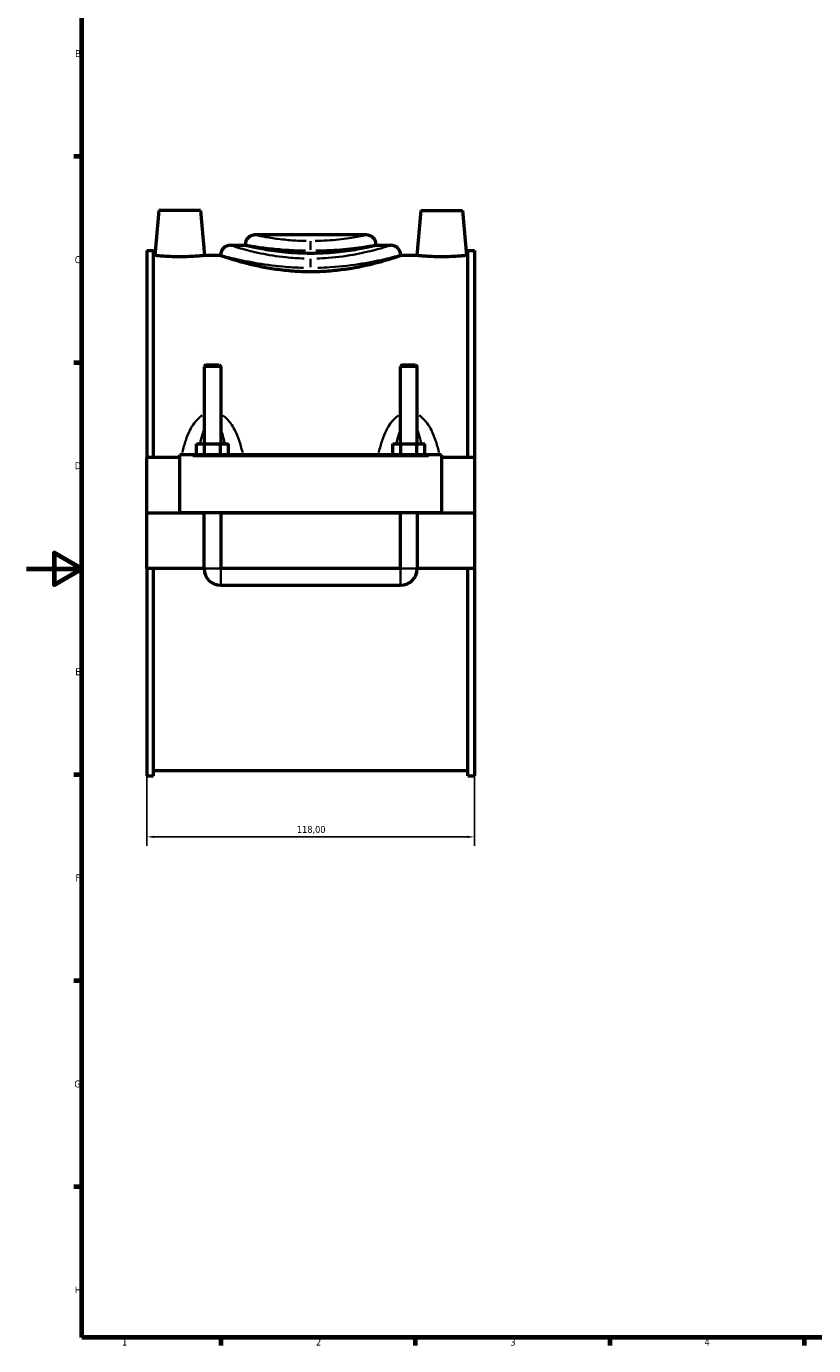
# Model space of a CAD drawing. Header units: millimetres. Extents: x 0 to 902, y -8 to 993.
# Tile 1 of 6: x 0 to 284, y 17 to 492. Entities that reach past the tile are written whole.
import ezdxf

# ---------------------------------------------------------------- set-up
doc = ezdxf.new("R2010")
doc.units = ezdxf.units.MM
for name, color, linetype, lineweight in [('Border (ISO)', 7, 'Continuous', 70), ('Dimension (ISO)', 7, 'Continuous', 25), ('Visible (ISO)', 7, 'Continuous', 50), ('Visible Narrow (ISO)', 7, 'Continuous', 35)]:
    doc.layers.add(name, color=color, linetype=linetype, lineweight=lineweight)
doc.styles.add('Note Text (ISO)', font='tahoma.ttf')
doc.dimstyles.new('Default (ISO)', dxfattribs={"dimtxt": 2.5, "dimasz": 2.5, "dimexe": 3.175, "dimexo": 0, "dimgap": 0.762, "dimtad": 1, "dimrnd": 1e-08, "dimzin": 0, "dimtxsty": 'Note Text (ISO)', "dimcen": 0.09, "dimdle": 10, "dimclrd": 256, "dimclre": 256, "dimclrt": 256, "dimazin": 0, "dimtfac": 1.40208, "dimtmove": 0, "dimatfit": 3, "dimfxl": 1, "dimtolj": 1, "dimtzin": 0, "dimlwd": -1, "dimlwe": -1, "dimarcsym": 0})

# ---------------------------------------------------------------- blocks, each defined once
blk = doc.blocks.new('Borders Default Border')
at = {"layer": 'Border (ISO)'}
for p, q in [((20, 445.5), (17.1, 445.5)), ((20, 371.25), (17.1, 371.25)), ((20, 222.75), (17.1, 222.75)), ((20, 148.5), (17.1, 148.5)), ((20, 74.25), (17.1, 74.25)), ((70.08, 20), (70.08, 17.1)), ((140.17, 20), (140.17, 17.1)), ((210.25, 20), (210.25, 17.1)), ((280.33, 20), (280.33, 17.1))]:
    blk.add_line(p, q, dxfattribs=at)
at = {"layer": 'Border (ISO)', "flags": 128}
for points in [[(20, 20), (20, 574), (821, 574), (821, 20), (20, 20)], [(0, 297), (20, 297), (10, 302.77), (10, 291.23), (20, 297)]]:
    blk.add_lwpolyline(points, dxfattribs=at)
at = {"layer": 'Border (ISO)', "color": 232, "true_color": 0xca0064, "char_height": 2.5, "attachment_point": 7, "style": 'Note Text (ISO)'}
for s, insert in [('B', (17.59, 481.38)), ('C', (17.43, 407.08)), ('D', (17.43, 332.88)), ('E', (17.64, 258.63)), ('F', (17.7, 184.38)), ('G', (17.31, 110.08)), ('H', (17.44, 35.88)), ('1', (34.48, 17.1)), ('2', (104.37, 17.1)), ('3', (174.43, 17.05)), ('4', (244.42, 17.1))]:
    blk.add_mtext(s, dxfattribs=dict(at, insert=insert))
blk = doc.blocks.new('*D10')
at = {"layer": 'Defpoints', "color": 0, "transparency": 16777216}
for p in [(43.46, 222.38), (161.46, 222.38), (43.46, 200.39)]:
    blk.add_point(p, dxfattribs=at)
at = {"layer": 'Dimension (ISO)', "transparency": 16777216}
for p, q in [((43.46, 222.38), (43.46, 197.22)), ((161.46, 222.38), (161.46, 197.22)), ((158.96, 200.39), (45.96, 200.39))]:
    blk.add_line(p, q, dxfattribs=at)
for points in [[(45.96, 200.81), (45.96, 199.98), (43.46, 200.39)], [(158.96, 200.81), (158.96, 199.98), (161.46, 200.39)]]:
    blk.add_solid(points, dxfattribs=at)
at = {"layer": 'Dimension (ISO)', "color": 232, "true_color": 0xca0064, "transparency": 16777216, "insert": (97.5, 204.33), "char_height": 2.5, "attachment_point": 1, "style": 'Note Text (ISO)'}
blk.add_mtext('\\A1;118,00', dxfattribs=at)

msp = doc.modelspace()

# ---------------------------------------------------------------- linework, layer by layer
at = {"layer": 'Visible (ISO)'}
for p, q in [((47.7585, 426.0404), (46.3412, 409.8404)), ((62.7585, 426.0404), (47.7585, 426.0404)), ((62.7585, 426.0404), (64.1759, 409.8404)), ((142.1585, 426.0404), (140.7412, 409.8404)), ((142.1585, 426.0404), (157.1585, 426.0404)), ((157.1585, 426.0404), (158.5759, 409.8404)), ((73.5485, 413.5524), (78.8585, 413.5524)), ((78.8585, 413.7244), (78.8585, 413.5524)), ((122.5185, 417.2644), (82.3985, 417.2644)), ((126.0585, 413.7244), (126.0585, 413.5524)), ((126.0585, 413.5524), (131.3685, 413.5524)), ((43.4585, 411.6964), (43.4585, 337.0404)), ((43.4585, 411.6964), (45.8185, 411.6964)), ((45.8185, 337.0404), (45.8185, 411.6964)), ((46.3412, 409.8404), (45.8185, 409.8404)), ((70.0085, 409.8404), (64.1759, 409.8404)), ((70.0085, 410.0124), (70.0085, 409.8404)), ((134.9085, 410.0124), (134.9085, 409.8404)), ((140.7412, 409.8404), (134.9085, 409.8404)), ((159.0985, 409.8404), (158.5759, 409.8404)), ((159.0985, 337.0404), (159.0985, 411.6964)), ((159.0985, 411.6964), (161.4585, 411.6964)), ((161.4585, 411.6964), (161.4585, 337.0404)), ((64.6585, 370.4237), (64.0585, 369.8237)), ((70.0585, 369.8237), (64.0585, 369.8237)), ((64.0585, 369.8237), (64.0585, 342.0404)), ((64.6585, 370.4237), (69.4585, 370.4237)), ((69.4585, 370.4237), (70.0585, 369.8237)), ((70.0585, 369.8237), (70.0585, 342.0404)), ((135.4585, 370.4237), (134.8585, 369.8237)), ((140.8585, 369.8237), (134.8585, 369.8237)), ((134.8585, 342.0404), (134.8585, 369.8237)), ((135.4585, 370.4237), (140.2585, 370.4237)), ((140.2585, 370.4237), (140.8585, 369.8237)), ((140.8585, 342.0404), (140.8585, 369.8237)), ((55.2585, 337.5404), (55.2585, 338.0404)), ((149.6585, 338.0404), (55.2585, 338.0404)), ((55.2585, 317.0904), (55.2585, 337.5404)), ((61.285, 338.0404), (61.285, 342.0404)), ((61.285, 342.0404), (64.1718, 342.0404)), ((64.1718, 338.0404), (64.1718, 342.0404)), ((64.1718, 342.0404), (69.9453, 342.0404)), ((69.9453, 338.0404), (69.9453, 342.0404)), ((69.9453, 342.0404), (72.832, 342.0404)), ((72.832, 338.0404), (72.832, 342.0404)), ((132.085, 338.0404), (132.085, 342.0404)), ((132.085, 342.0404), (134.9718, 342.0404)), ((134.9718, 338.0404), (134.9718, 342.0404)), ((134.9718, 342.0404), (140.7453, 342.0404)), ((140.7453, 338.0404), (140.7453, 342.0404)), ((140.7453, 342.0404), (143.632, 342.0404)), ((143.632, 338.0404), (143.632, 342.0404)), ((149.6585, 338.0404), (149.6585, 337.5404)), ((149.6585, 337.5404), (149.6585, 317.0904)), ((55.2585, 337.0404), (43.4585, 337.0404)), ((43.4585, 317.0904), (43.4585, 337.0404)), ((161.4585, 337.0404), (149.6585, 337.0404)), ((161.4585, 337.0404), (161.4585, 317.0904)), ((43.4585, 317.0904), (55.2585, 317.0904)), ((43.4585, 297.0404), (43.4585, 316.9904)), ((64.0585, 316.9904), (43.4585, 316.9904)), ((149.6585, 317.0904), (55.2585, 317.0904)), ((64.0585, 317.0904), (64.0585, 316.9904)), ((64.0585, 297.0404), (64.0585, 316.9904)), ((70.0585, 317.0904), (70.0585, 316.9904)), ((134.8585, 316.9904), (70.0585, 316.9904)), ((70.0585, 316.9904), (70.0585, 297.0404)), ((134.8585, 316.9904), (134.8585, 317.0904)), ((134.8585, 297.0404), (134.8585, 316.9904)), ((140.8585, 316.9904), (140.8585, 317.0904)), ((161.4585, 316.9904), (140.8585, 316.9904)), ((140.8585, 316.9904), (140.8585, 297.0404)), ((149.6585, 317.0904), (161.4585, 317.0904)), ((161.4585, 316.9904), (161.4585, 297.0404)), ((64.0585, 297.0404), (43.4585, 297.0404)), ((43.4585, 297.0404), (43.4585, 222.3844)), ((45.8185, 222.3844), (45.8185, 297.0404)), ((134.8585, 297.0404), (70.0585, 297.0404)), ((161.4585, 297.0404), (140.8585, 297.0404)), ((159.0985, 222.3844), (159.0985, 297.0404)), ((161.4585, 297.0404), (161.4585, 222.3844)), ((70.0585, 291.0404), (134.8585, 291.0404)), ((159.0985, 224.2404), (45.8185, 224.2404)), ((43.4585, 222.3844), (45.8185, 222.3844)), ((159.0985, 222.3844), (161.4585, 222.3844))]:
    msp.add_line(p, q, dxfattribs=at)
for centre, radius, start, end in [((73.5485, 410.0124), 3.54, 90, 180), ((82.3985, 413.7244), 3.54, 90, 180), ((122.5185, 413.7244), 3.54, 0, 90), ((131.3685, 410.0124), 3.54, 0, 90), ((70.0585, 297.0404), 6, 180, 270), ((134.8585, 297.0404), 6, 270, 0)]:
    msp.add_arc(centre, radius, start, end, dxfattribs=at)
for points, knots in [([(126.0585, 413.5524), (126.0585, 413.5524), (125.9155, 413.5171), (125.3153, 413.3729), (124.8582, 413.2641), (123.6521, 412.9905), (122.9021, 412.8257), (121.1713, 412.4713), (120.1905, 412.282), (118.1019, 411.9154), (116.9219, 411.725), (114.3506, 411.3664), (112.9593, 411.1987), (110.0539, 410.919), (108.5374, 410.8073), (105.4838, 410.6589), (103.9468, 410.6225), (100.9703, 410.6225), (99.4332, 410.6589), (96.3797, 410.8073), (94.8631, 410.919), (91.9578, 411.1987), (90.5665, 411.3664), (87.9952, 411.725), (86.8152, 411.9154), (84.7266, 412.282), (83.7458, 412.4713), (82.015, 412.8257), (81.265, 412.9905), (80.0588, 413.2641), (79.6018, 413.3729), (79.0016, 413.5171), (78.8585, 413.5524), (78.8585, 413.5524)], [3.57157108, 3.57157108, 3.57157108, 3.57157108, 4.01798897, 4.01798897, 4.46440686, 4.46440686, 4.91082475, 4.91082475, 5.35724264, 5.35724264, 5.80371752, 5.80371752, 6.2501924, 6.2501924, 6.69666728, 6.69666728, 7.14314215, 7.14314215, 7.58961703, 7.58961703, 8.03609191, 8.03609191, 8.48256679, 8.48256679, 8.92904167, 8.92904167, 9.37545956, 9.37545956, 9.82187745, 9.82187745, 10.26829534, 10.26829534, 10.71471323, 10.71471323, 10.71471323, 10.71471323]), ([(55.2585, 409.4073), (54.1352, 409.4073), (52.938, 409.4301), (50.7383, 409.5122), (49.7357, 409.5703), (48.155, 409.679), (47.471, 409.7367), (46.5641, 409.8179), (46.3412, 409.8404), (46.3412, 409.8404)], [2.69474293, 2.69474293, 2.69474293, 2.69474293, 3.03175016, 3.03175016, 3.36875739, 3.36875739, 3.70543589, 3.70543589, 4.0421144, 4.0421144, 4.0421144, 4.0421144]), ([(64.1759, 409.8404), (64.1759, 409.8404), (63.953, 409.8179), (63.0461, 409.7367), (62.362, 409.679), (60.7814, 409.5703), (59.7788, 409.5122), (57.5791, 409.4301), (56.3819, 409.4073), (55.2585, 409.4073)], [6.73685733, 6.73685733, 6.73685733, 6.73685733, 7.07353583, 7.07353583, 7.41021434, 7.41021434, 7.74722157, 7.74722157, 8.08422879, 8.08422879, 8.08422879, 8.08422879]), ([(102.4585, 403.9819), (100.4018, 403.9819), (98.281, 404.057), (94.0741, 404.3601), (91.988, 404.5879), (87.9965, 405.1544), (86.0876, 405.493), (82.5614, 406.213), (80.9442, 406.5937), (78.0825, 407.3239), (76.7374, 407.6998), (74.3608, 408.4025), (73.3292, 408.7286), (71.6679, 409.2699), (71.0368, 409.485), (70.207, 409.7703), (70.0085, 409.8404), (70.0085, 409.8404)], [0, 0, 0, 0, 0.6170314, 0.6170314, 1.23406281, 1.23406281, 1.85109421, 1.85109421, 2.46812561, 2.46812561, 3.08480648, 3.08480648, 3.70148735, 3.70148735, 4.31816822, 4.31816822, 4.93484908, 4.93484908, 4.93484908, 4.93484908]), ([(134.9085, 409.8404), (134.9085, 409.8404), (134.7101, 409.7703), (133.8803, 409.485), (133.2492, 409.2699), (131.5878, 408.7286), (130.5563, 408.4025), (128.1797, 407.6998), (126.8346, 407.3239), (123.9729, 406.5937), (122.3557, 406.213), (118.8295, 405.493), (116.9206, 405.1544), (112.929, 404.5879), (110.8429, 404.3601), (106.6361, 404.057), (104.5153, 403.9819), (102.4585, 403.9819)], [14.80454725, 14.80454725, 14.80454725, 14.80454725, 15.42122812, 15.42122812, 16.03790899, 16.03790899, 16.65458986, 16.65458986, 17.27127073, 17.27127073, 17.88830213, 17.88830213, 18.50533353, 18.50533353, 19.12236494, 19.12236494, 19.73939634, 19.73939634, 19.73939634, 19.73939634]), ([(149.6585, 409.4073), (148.5352, 409.4073), (147.338, 409.4301), (145.1383, 409.5122), (144.1357, 409.5703), (142.555, 409.679), (141.871, 409.7367), (140.9641, 409.8179), (140.7412, 409.8404), (140.7412, 409.8404)], [0, 0, 0, 0, 0.33700723, 0.33700723, 0.67401446, 0.67401446, 1.01069296, 1.01069296, 1.34737147, 1.34737147, 1.34737147, 1.34737147]), ([(158.5759, 409.8404), (158.5759, 409.8404), (158.353, 409.8179), (157.4461, 409.7367), (156.762, 409.679), (155.1814, 409.5703), (154.1788, 409.5122), (151.9791, 409.4301), (150.7819, 409.4073), (149.6585, 409.4073)], [4.0421144, 4.0421144, 4.0421144, 4.0421144, 4.3787929, 4.3787929, 4.71547141, 4.71547141, 5.05247864, 5.05247864, 5.38948586, 5.38948586, 5.38948586, 5.38948586])]:
    msp.add_open_spline(points, degree=3, knots=knots, dxfattribs=at)
at = {"layer": 'Visible Narrow (ISO)'}
for p, q in [((102.4585, 415.0254), (102.4585, 411.8613)), ((102.4585, 408.6922), (102.4585, 405.6252)), ((59.9785, 337.5404), (144.9385, 337.5404)), ((64.0955, 297.0404), (70.0216, 297.0404)), ((70.0585, 291.0773), (70.0585, 297.0034)), ((134.8585, 291.0773), (134.8585, 297.0034)), ((140.8216, 297.0404), (134.8955, 297.0404))]:
    msp.add_line(p, q, dxfattribs=at)
for points, knots in [([(78.934, 413.7101), (79.0961, 413.6813), (79.5227, 413.6072), (81.2382, 413.3212), (82.8545, 413.0614), (86.7483, 412.5463), (88.92, 412.2963), (93.414, 411.9159), (95.6802, 411.775), (98.8722, 411.6668), (99.7351, 411.646), (100.602, 411.6337)], [-3.3918705, -3.3918705, -3.3918705, -3.3918705, -2.80069159, -2.80069159, -1.90352545, -1.90352545, -1.11568632, -1.11568632, -0.42911012, -0.42911012, -0.1785195, -0.1785195, -0.1785195, -0.1785195]), ([(100.8805, 415.0971), (100.1437, 415.1099), (99.4102, 415.1315), (96.697, 415.2436), (94.7706, 415.3897), (90.9508, 415.784), (89.1048, 416.0431), (85.7951, 416.5771), (84.4212, 416.8464), (82.9631, 417.1429), (82.6005, 417.2197), (82.4627, 417.2495)], [0.1785195, 0.1785195, 0.1785195, 0.1785195, 0.42911012, 0.42911012, 1.11568632, 1.11568632, 1.90352545, 1.90352545, 2.80069159, 2.80069159, 3.3918705, 3.3918705, 3.3918705, 3.3918705]), ([(122.456, 417.2507), (122.4317, 417.2457), (122.4001, 417.239), (121.9877, 417.1509), (120.9415, 416.9245), (117.6277, 416.3212), (115.2941, 415.9424), (109.9811, 415.3568), (107.0375, 415.1524), (104.0362, 415.0979)], [10.88969454, 10.88969454, 10.88969454, 10.88969454, 10.9952578, 10.9952578, 12.00872601, 12.00872601, 13.08181265, 13.08181265, 14.10308457, 14.10308457, 14.10308457, 14.10308457]), ([(104.3146, 411.6344), (107.8456, 411.687), (111.3087, 411.8842), (117.5591, 412.4491), (120.3046, 412.8145), (124.2032, 413.3965), (125.434, 413.6149), (125.9193, 413.6999), (125.9564, 413.7063), (125.985, 413.7112)], [-14.10308457, -14.10308457, -14.10308457, -14.10308457, -13.08181265, -13.08181265, -12.00872601, -12.00872601, -10.9952578, -10.9952578, -10.88969454, -10.88969454, -10.88969454, -10.88969454]), ([(70.1104, 409.9838), (70.1547, 409.9718), (70.2138, 409.9557), (70.8213, 409.7887), (72.124, 409.4284), (76.163, 408.4387), (78.9747, 407.7994), (85.3292, 406.6729), (88.7734, 406.1808), (94.859, 405.6366), (97.3651, 405.4923), (99.897, 405.4333)], [-14.5470794, -14.5470794, -14.5470794, -14.5470794, -14.38399305, -14.38399305, -13.20747995, -13.20747995, -11.96247083, -11.96247083, -10.84183277, -10.84183277, -10.10898696, -10.10898696, -10.10898696, -10.10898696]), ([(100.1765, 408.799), (97.9208, 408.8602), (95.6881, 409.01), (90.2663, 409.5749), (87.1979, 410.0857), (81.5366, 411.2552), (79.0316, 411.9188), (75.4333, 412.9462), (74.2726, 413.3201), (73.7314, 413.4935), (73.6788, 413.5103), (73.6393, 413.5228)], [10.10898696, 10.10898696, 10.10898696, 10.10898696, 10.84183277, 10.84183277, 11.96247083, 11.96247083, 13.20747995, 13.20747995, 14.38399305, 14.38399305, 14.5470794, 14.5470794, 14.5470794, 14.5470794]), ([(131.2761, 413.5212), (131.1214, 413.4713), (130.7701, 413.3595), (129.4186, 412.9389), (128.1895, 412.5645), (124.5776, 411.5762), (121.9696, 410.9267), (115.8912, 409.7691), (112.4061, 409.2691), (107.4247, 408.9024), (106.0868, 408.8348), (104.7407, 408.7986)], [24.90260521, 24.90260521, 24.90260521, 24.90260521, 25.53665804, 25.53665804, 26.48064786, 26.48064786, 27.6846594, 27.6846594, 28.90343634, 28.90343634, 29.34071704, 29.34071704, 29.34071704, 29.34071704]), ([(105.0202, 405.433), (106.5311, 405.4678), (108.0328, 405.533), (113.6242, 405.8862), (117.536, 406.3679), (124.3588, 407.483), (127.286, 408.1087), (131.3402, 409.0607), (132.7198, 409.4214), (134.2368, 409.8266), (134.6311, 409.9342), (134.8048, 409.9823)], [-29.34071704, -29.34071704, -29.34071704, -29.34071704, -28.90343634, -28.90343634, -27.6846594, -27.6846594, -26.48064786, -26.48064786, -25.53665804, -25.53665804, -24.90260521, -24.90260521, -24.90260521, -24.90260521]), ([(63.3381, 352.2663), (62.7634, 351.8873), (62.2343, 351.4383), (61.2945, 350.4829), (60.878, 349.9818), (59.9095, 348.6526), (59.3998, 347.7907), (58.3577, 345.7291), (57.864, 344.5057), (56.976, 341.8927), (56.5933, 340.4966), (56.2533, 339.0201), (56.2401, 338.9627), (56.2271, 338.9053)], [-2.32627998, -2.32627998, -2.32627998, -2.32627998, -2.1205144, -2.1205144, -1.92796126, -1.92796126, -1.63503225, -1.63503225, -1.25422453, -1.25422453, -0.84190469, -0.84190469, -0.82523589, -0.82523589, -0.82523589, -0.82523589]), ([(77.89, 338.9053), (77.8769, 338.9627), (77.8638, 339.0201), (77.5238, 340.4966), (77.1411, 341.8927), (76.2531, 344.5057), (75.7594, 345.7291), (74.7172, 347.7907), (74.2075, 348.6526), (73.2391, 349.9818), (72.8226, 350.4829), (71.8828, 351.4383), (71.3537, 351.8873), (70.779, 352.2663)], [-4.61868959, -4.61868959, -4.61868959, -4.61868959, -4.60202079, -4.60202079, -4.18970095, -4.18970095, -3.80889323, -3.80889323, -3.51596422, -3.51596422, -3.32341108, -3.32341108, -3.1176455, -3.1176455, -3.1176455, -3.1176455]), ([(134.1381, 352.2663), (133.5634, 351.8873), (133.0343, 351.4383), (132.0945, 350.4829), (131.6779, 349.9817), (130.7095, 348.6526), (130.1998, 347.7907), (129.1577, 345.7291), (128.664, 344.5056), (127.776, 341.8927), (127.3933, 340.4967), (127.0533, 339.0202), (127.0401, 338.9628), (127.0271, 338.9053)], [-2.32659624, -2.32659624, -2.32659624, -2.32659624, -2.12083017, -2.12083017, -1.92827612, -1.92827612, -1.63534626, -1.63534626, -1.25453743, -1.25453743, -0.84222545, -0.84222545, -0.82555215, -0.82555215, -0.82555215, -0.82555215]), ([(148.69, 338.9053), (148.6769, 338.9628), (148.6638, 339.0202), (148.3238, 340.4967), (147.9411, 341.8927), (147.0531, 344.5056), (146.5594, 345.7291), (145.5172, 347.7907), (145.0075, 348.6526), (144.0391, 349.9817), (143.6226, 350.4829), (142.6828, 351.4383), (142.1537, 351.8873), (141.579, 352.2663)], [-4.61900584, -4.61900584, -4.61900584, -4.61900584, -4.60233255, -4.60233255, -4.19002057, -4.19002057, -3.80921174, -3.80921174, -3.51628187, -3.51628187, -3.32372783, -3.32372783, -3.11796176, -3.11796176, -3.11796176, -3.11796176]), ([(62.6592, 342.3132), (62.8021, 342.9985), (62.9592, 343.6696), (63.3527, 345.1398), (63.5994, 345.9274), (63.9097, 346.7317), (63.9376, 346.8027), (63.9659, 346.8731)], [1.402153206, 1.402153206, 1.402153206, 1.402153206, 1.635032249, 1.635032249, 1.927961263, 1.927961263, 1.956531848, 1.956531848, 1.956531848, 1.956531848]), ([(70.1512, 346.8731), (70.1795, 346.8027), (70.2074, 346.7317), (70.5177, 345.9274), (70.7644, 345.1398), (71.1579, 343.6696), (71.315, 342.9985), (71.4578, 342.3132)], [3.487393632, 3.487393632, 3.487393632, 3.487393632, 3.515964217, 3.515964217, 3.808893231, 3.808893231, 4.041772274, 4.041772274, 4.041772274, 4.041772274]), ([(133.4592, 342.3132), (133.6021, 342.9985), (133.7592, 343.6696), (134.1527, 345.1398), (134.3993, 345.9274), (134.7097, 346.7317), (134.7376, 346.8027), (134.7659, 346.8731)], [1.402469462, 1.402469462, 1.402469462, 1.402469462, 1.635346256, 1.635346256, 1.928276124, 1.928276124, 1.956848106, 1.956848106, 1.956848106, 1.956848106]), ([(140.9512, 346.8731), (140.9795, 346.8027), (141.0074, 346.7317), (141.3177, 345.9274), (141.5644, 345.1398), (141.9579, 343.6696), (142.115, 342.9985), (142.2578, 342.3132)], [3.487709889, 3.487709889, 3.487709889, 3.487709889, 3.516281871, 3.516281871, 3.809211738, 3.809211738, 4.042088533, 4.042088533, 4.042088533, 4.042088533])]:
    msp.add_open_spline(points, degree=3, knots=knots, dxfattribs=at)

# ---------------------------------------------------------------- block references
msp.add_blockref('Borders Default Border', (0, 0))

# ---------------------------------------------------------------- dimensions: what is measured, and where the dimension line sits
at = {"layer": 'Dimension (ISO)'}
dim = msp.add_linear_dim(base=(43.4585, 200.3939), p1=(161.4585, 222.3844), p2=(43.4585, 222.3844), dimstyle='Default (ISO)', override={"dimdec": 2, "dimtp": 0, "dimtm": 0, "dimtdec": 2, "dimtofl": 0, "dimatfit": 1}, dxfattribs=at)
dim.commit()
dim.dimension.update_dxf_attribs({"geometry": '*D10', "text_midpoint": (102.4585, 200.3939), "dimtype": 160})

doc.saveas('drawing.dxf')
